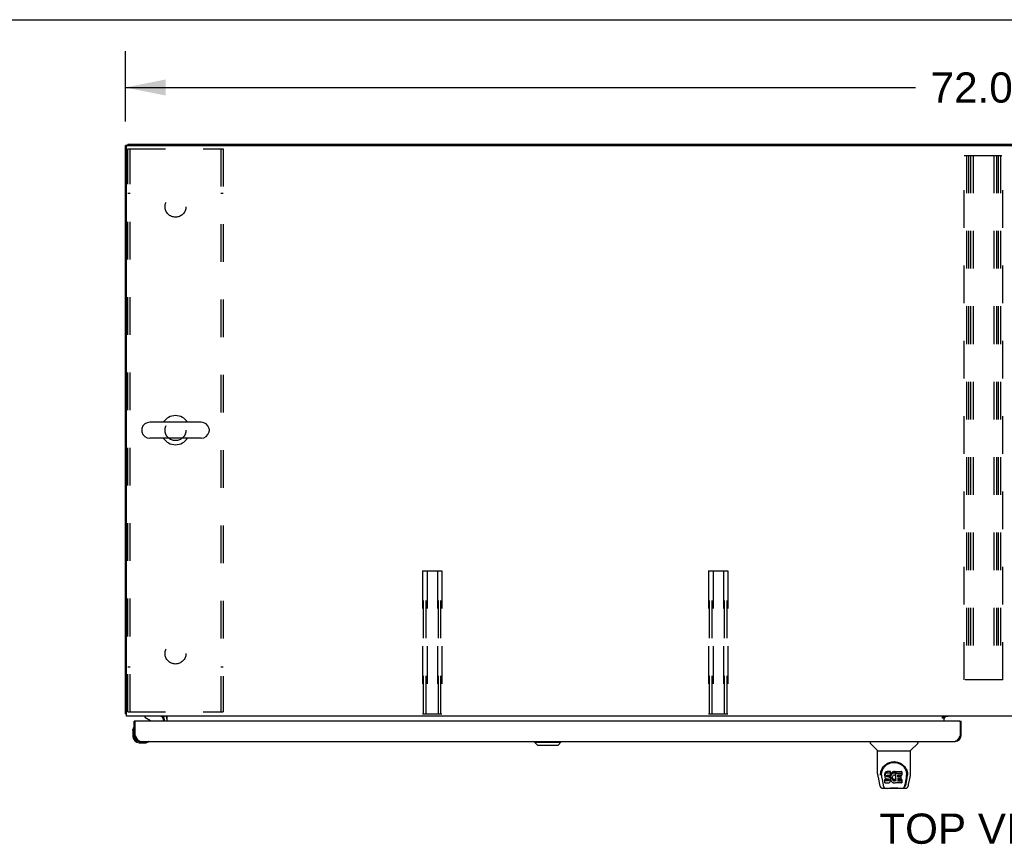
# Model space of a CAD drawing. Header units: inches. Extents: x 0 to 287, y 0 to 186.
# Tile 18 of 22: x 51 to 92, y 151 to 186. Entities that reach past the tile are written whole.
import ezdxf

# ---------------------------------------------------------------- set-up
doc = ezdxf.new("R2010")
doc.units = ezdxf.units.IN
doc.header["$LTSCALE"] = 15.81
doc.header["$MEASUREMENT"] = 0
doc.linetypes.add('HIDDEN', pattern=[0.2, 0.1, -0.1])
doc.layers.get('0').update_dxf_attribs({"linetype": 'CONTINUOUS'})
for name, color, linetype in [('02___PRT_ALL_AXES', 7, 'CONTINUOUS'), ('DEFAULT_2', 8, 'HIDDEN'), ('DIMENSIONS', 7, 'CONTINUOUS')]:
    doc.layers.add(name, color=color, linetype=linetype)
doc.styles.get("Standard").update_dxf_attribs({"font": 'arial.ttf'})
doc.dimstyles.new('DIMSTYLE_1', dxfattribs={"dimtxt": 1.268182, "dimasz": 1.690909, "dimexe": 0.09, "dimexo": 0.07, "dimgap": 0.0375, "dimtad": 0, "dimtih": 1, "dimtoh": 1, "dimzin": 4, "dimdsep": 46, "dimtxsty": 'Standard', "dimblk": '_FILLED', "dimblk1": '_FILLED', "dimblk2": '_FILLED', "dimcen": 0.09, "dimazin": 1, "dimtfac": 1, "dimtdec": 3, "dimtofl": 0, "dimtmove": 0, "dimatfit": 3, "dimldrblk": '_FILLED', "dimfxl": 1, "dimtolj": 1, "dimtzin": 4, "dimarcsym": 0})

# ---------------------------------------------------------------- blocks, each defined once
blk = doc.blocks.new('_FILLED')
at = {"color": 0, "linetype": 'ByBlock'}
blk.add_solid([(0, 0), (-1, 0.2), (-1, -0.2)], dxfattribs=at)
blk = doc.blocks.new('*D1')
at = {"layer": 'DIMENSIONS', "color": 2, "linetype": 'Continuous'}
for p, q in [((55.183, 181.73), (55.183, 184.676)), ((127.183, 181.844), (127.183, 184.676)), ((55.183, 183.154), (88.333, 183.154)), ((127.183, 183.154), (94.032, 183.154))]:
    blk.add_line(p, q, dxfattribs=at)
at = {"layer": 'DIMENSIONS', "color": 2, "linetype": 'Continuous', "xscale": 1.6909090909, "yscale": 1.6909090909, "zscale": 1.6909090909, "rotation": 180}
blk.add_blockref('_FILLED', (55.183, 183.154), dxfattribs=at)
at = {"layer": 'DIMENSIONS', "color": 2, "linetype": 'Continuous', "xscale": 1.6909090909, "yscale": 1.6909090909, "zscale": 1.6909090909}
blk.add_blockref('_FILLED', (127.183, 183.154), dxfattribs=at)
at = {"layer": 'DIMENSIONS', "color": 2, "linetype": 'Continuous', "insert": (91.183, 183.788), "char_height": 1.2682, "width": 4.43156, "attachment_point": 2, "line_spacing_factor": 0.9}
blk.add_mtext('72.00', dxfattribs=at)

msp = doc.modelspace()

# ---------------------------------------------------------------- linework, layer by layer
at = {"color": 7, "linetype": 'Continuous'}
for p, q in [((0, 186), (287.455, 186)), ((55.287, 180.723), (55.183, 180.723)), ((55.287, 180.775), (55.287, 180.723)), ((55.287, 180.775), (127.079, 180.775)), ((58.367, 169.109), (56.207, 169.109)), ((55.877, 168.813), (55.877, 168.737)), ((58.697, 168.813), (58.697, 168.737)), ((58.367, 168.441), (56.207, 168.441)), ((55.235, 156.879), (55.183, 156.879)), ((55.62, 156.571), (55.558, 156.571)), ((56, 156.775), (56, 156.736)), ((56, 156.736), (56.238, 156.598)), ((56.787, 156.571), (56.787, 156.618)), ((56.824, 156.774), (56.79, 156.739)), ((89.537, 156.74), (89.469, 156.74)), ((89.537, 156.695), (89.537, 156.74)), ((89.544, 156.7), (89.608, 156.764)), ((90.183, 156.571), (90.245, 156.571)), ((55.498, 156.176), (55.5, 156.214)), ((55.498, 156.176), (55.498, 155.92)), ((55.544, 156.312), (55.543, 156.305)), ((55.558, 155.963), (55.558, 155.92)), ((55.558, 155.963), (55.6, 155.963)), ((90.245, 155.963), (90.203, 155.963)), ((55.761, 155.717), (55.804, 155.717)), ((55.761, 155.657), (56.017, 155.657)), ((56.055, 155.66), (56.017, 155.657)), ((56.146, 155.702), (56.152, 155.704)), ((72.35, 155.678), (72.35, 155.717)), ((72.468, 155.559), (72.35, 155.678)), ((72.35, 155.678), (73.453, 155.678)), ((72.351, 155.678), (72.351, 155.717)), ((72.469, 155.559), (72.351, 155.678)), ((72.468, 155.559), (73.335, 155.559)), ((73.335, 155.559), (73.453, 155.678)), ((73.453, 155.678), (73.453, 155.717)), ((86.429, 155.717), (86.429, 155.655)), ((86.738, 155.329), (86.44, 155.627)), ((86.744, 155.323), (88.122, 155.323)), ((86.744, 154.351), (86.744, 155.323)), ((88.122, 154.352), (88.122, 155.323)), ((88.127, 155.329), (88.425, 155.627)), ((88.436, 155.717), (88.436, 155.655)), ((86.759, 154.208), (86.824, 153.903)), ((86.869, 154.382), (86.868, 154.319)), ((86.906, 154.31), (86.906, 154.286)), ((86.915, 154.188), (86.972, 153.896)), ((87.048, 154.355), (87.046, 154.331)), ((87.046, 154.264), (87.046, 154.331)), ((87.048, 154.288), (87.046, 154.264)), ((87.046, 154.264), (87.047, 154.24)), ((87.047, 154.24), (87.051, 154.217)), ((87.053, 154.378), (87.048, 154.355)), ((87.048, 154.288), (87.048, 154.355)), ((87.053, 154.311), (87.048, 154.288)), ((87.049, 153.979), (87.049, 154.12)), ((87.051, 154.217), (87.059, 154.195)), ((87.063, 154.401), (87.053, 154.378)), ((87.053, 154.311), (87.053, 154.378)), ((87.063, 154.334), (87.053, 154.311)), ((87.113, 154.125), (87.054, 154.125)), ((87.054, 154.058), (87.054, 154.125)), ((87.059, 154.195), (87.072, 154.175)), ((87.076, 154.42), (87.063, 154.401)), ((87.063, 154.334), (87.063, 154.401)), ((87.076, 154.354), (87.063, 154.334)), ((87.072, 154.175), (87.089, 154.157)), ((87.085, 154.428), (87.076, 154.42)), ((87.076, 154.354), (87.076, 154.42)), ((87.085, 154.362), (87.076, 154.354)), ((87.094, 154.435), (87.085, 154.428)), ((87.085, 154.362), (87.085, 154.428)), ((87.094, 154.368), (87.085, 154.362)), ((87.089, 154.157), (87.109, 154.144)), ((87.116, 154.445), (87.094, 154.435)), ((87.094, 154.368), (87.094, 154.435)), ((87.116, 154.378), (87.094, 154.368)), ((87.109, 154.144), (87.12, 154.14)), ((87.174, 154.126), (87.113, 154.125)), ((87.113, 154.058), (87.113, 154.125)), ((87.139, 154.452), (87.116, 154.445)), ((87.116, 154.378), (87.116, 154.445)), ((87.139, 154.385), (87.116, 154.378)), ((87.118, 154.268), (87.12, 154.283)), ((87.118, 154.245), (87.118, 154.268)), ((87.118, 154.253), (87.118, 154.268)), ((87.118, 154.245), (87.118, 154.253)), ((87.12, 154.238), (87.118, 154.245)), ((87.12, 154.283), (87.123, 154.289)), ((87.12, 154.238), (87.12, 154.283)), ((87.125, 154.232), (87.12, 154.238)), ((87.12, 154.14), (87.131, 154.138)), ((87.123, 154.289), (87.129, 154.294)), ((87.125, 154.232), (87.125, 154.291)), ((87.131, 154.228), (87.125, 154.232)), ((87.129, 154.294), (87.143, 154.299)), ((87.131, 154.294), (87.131, 154.295)), ((87.146, 154.29), (87.131, 154.294)), ((87.131, 154.228), (87.131, 154.294)), ((87.146, 154.224), (87.131, 154.228)), ((87.131, 154.138), (87.179, 154.137)), ((87.279, 154.452), (87.139, 154.452)), ((87.139, 154.385), (87.139, 154.452)), ((87.279, 154.385), (87.139, 154.385)), ((87.143, 154.299), (87.158, 154.3)), ((87.17, 154.291), (87.146, 154.29)), ((87.146, 154.224), (87.146, 154.29)), ((87.17, 154.224), (87.146, 154.224)), ((87.158, 154.3), (87.271, 154.3)), ((87.194, 154.29), (87.17, 154.291)), ((87.17, 154.224), (87.17, 154.291)), ((87.194, 154.223), (87.17, 154.224)), ((87.189, 154.127), (87.174, 154.126)), ((87.174, 154.059), (87.174, 154.126)), ((87.179, 154.137), (87.186, 154.137)), ((87.186, 154.137), (87.193, 154.134)), ((87.195, 154.13), (87.189, 154.127)), ((87.189, 154.06), (87.189, 154.127)), ((87.193, 154.134), (87.199, 154.13)), ((87.217, 154.285), (87.194, 154.29)), ((87.194, 154.223), (87.194, 154.29)), ((87.217, 154.218), (87.194, 154.223)), ((87.197, 154.132), (87.195, 154.13)), ((87.195, 154.063), (87.195, 154.13)), ((87.199, 154.13), (87.204, 154.124)), ((87.201, 154.069), (87.201, 154.128)), ((87.21, 154.081), (87.201, 154.069)), ((87.204, 154.124), (87.211, 154.11)), ((87.21, 154.081), (87.21, 154.112)), ((87.213, 154.088), (87.21, 154.081)), ((87.211, 154.11), (87.213, 154.095)), ((87.213, 154.088), (87.213, 154.1)), ((87.213, 154.095), (87.213, 154.088)), ((87.228, 154.28), (87.217, 154.285)), ((87.217, 154.218), (87.217, 154.285)), ((87.228, 154.213), (87.217, 154.218)), ((87.238, 154.273), (87.228, 154.28)), ((87.228, 154.213), (87.228, 154.28)), ((87.238, 154.206), (87.228, 154.213)), ((87.255, 154.256), (87.238, 154.273)), ((87.238, 154.206), (87.238, 154.273)), ((87.255, 154.189), (87.238, 154.206)), ((87.268, 154.236), (87.255, 154.256)), ((87.255, 154.189), (87.255, 154.256)), ((87.268, 154.169), (87.255, 154.189)), ((87.278, 154.214), (87.268, 154.236)), ((87.268, 154.169), (87.268, 154.236)), ((87.278, 154.147), (87.268, 154.169)), ((87.271, 154.3), (87.277, 154.3)), ((87.277, 154.3), (87.279, 154.306)), ((87.279, 154.21), (87.278, 154.214)), ((87.278, 154.147), (87.278, 154.214)), ((87.284, 154.124), (87.278, 154.147)), ((87.278, 154.053), (87.285, 154.076)), ((87.281, 154.409), (87.279, 154.452)), ((87.279, 154.385), (87.279, 154.452)), ((87.281, 154.342), (87.279, 154.385)), ((87.279, 154.306), (87.28, 154.319)), ((87.283, 154.288), (87.279, 154.244)), ((87.279, 154.177), (87.279, 154.244)), ((87.283, 154.221), (87.279, 154.177)), ((87.279, 154.177), (87.28, 154.155)), ((87.28, 154.319), (87.281, 154.342)), ((87.28, 154.155), (87.283, 154.132)), ((87.281, 154.342), (87.281, 154.409)), ((87.287, 154.31), (87.283, 154.288)), ((87.283, 154.221), (87.283, 154.288)), ((87.287, 154.243), (87.283, 154.221)), ((87.283, 154.132), (87.287, 154.111)), ((87.286, 154.1), (87.284, 154.124)), ((87.285, 154.076), (87.286, 154.1)), ((87.286, 154.1), (87.286, 154.115)), ((87.293, 154.331), (87.287, 154.31)), ((87.287, 154.243), (87.287, 154.31)), ((87.293, 154.265), (87.287, 154.243)), ((87.287, 154.111), (87.294, 154.09)), ((87.302, 154.352), (87.293, 154.331)), ((87.293, 154.265), (87.293, 154.331)), ((87.302, 154.285), (87.293, 154.265)), ((87.294, 154.09), (87.316, 154.05)), ((87.313, 154.371), (87.302, 154.352)), ((87.302, 154.285), (87.302, 154.352)), ((87.313, 154.305), (87.302, 154.285)), ((87.326, 154.39), (87.313, 154.371)), ((87.313, 154.305), (87.313, 154.371)), ((87.326, 154.323), (87.313, 154.305)), ((87.34, 154.406), (87.326, 154.39)), ((87.326, 154.323), (87.326, 154.39)), ((87.34, 154.34), (87.326, 154.323)), ((87.357, 154.422), (87.34, 154.406)), ((87.34, 154.34), (87.34, 154.406)), ((87.357, 154.355), (87.34, 154.34)), ((87.349, 154.192), (87.348, 154.166)), ((87.348, 154.166), (87.349, 154.152)), ((87.352, 154.219), (87.349, 154.192)), ((87.349, 154.152), (87.349, 154.192)), ((87.349, 154.152), (87.352, 154.14)), ((87.351, 154.212), (87.352, 154.206)), ((87.356, 154.232), (87.352, 154.219)), ((87.352, 154.206), (87.363, 154.182)), ((87.352, 154.14), (87.352, 154.206)), ((87.352, 154.14), (87.363, 154.115)), ((87.362, 154.244), (87.356, 154.232)), ((87.375, 154.435), (87.357, 154.422)), ((87.357, 154.355), (87.357, 154.422)), ((87.375, 154.368), (87.357, 154.355)), ((87.376, 154.267), (87.362, 154.244)), ((87.363, 154.182), (87.376, 154.158)), ((87.363, 154.115), (87.363, 154.182)), ((87.363, 154.115), (87.376, 154.092)), ((87.395, 154.443), (87.375, 154.435)), ((87.375, 154.368), (87.375, 154.435)), ((87.395, 154.377), (87.375, 154.368)), ((87.384, 154.277), (87.376, 154.267)), ((87.376, 154.158), (87.385, 154.148)), ((87.376, 154.092), (87.376, 154.158)), ((87.376, 154.092), (87.385, 154.082)), ((87.395, 154.285), (87.384, 154.277)), ((87.385, 154.148), (87.395, 154.139)), ((87.385, 154.082), (87.385, 154.148)), ((87.385, 154.082), (87.395, 154.073)), ((87.417, 154.448), (87.395, 154.443)), ((87.395, 154.377), (87.395, 154.443)), ((87.417, 154.382), (87.395, 154.377)), ((87.42, 154.295), (87.395, 154.285)), ((87.395, 154.139), (87.406, 154.132)), ((87.395, 154.073), (87.395, 154.139)), ((87.406, 154.132), (87.418, 154.127)), ((87.406, 154.065), (87.406, 154.132)), ((87.439, 154.451), (87.417, 154.448)), ((87.417, 154.382), (87.417, 154.448)), ((87.439, 154.384), (87.417, 154.382)), ((87.418, 154.127), (87.432, 154.125)), ((87.418, 154.06), (87.418, 154.127)), ((87.432, 154.299), (87.42, 154.295)), ((87.446, 154.298), (87.432, 154.299)), ((87.432, 154.125), (87.445, 154.124)), ((87.432, 154.058), (87.432, 154.125)), ((87.439, 154.451), (87.462, 154.45)), ((87.439, 154.384), (87.439, 154.451)), ((87.462, 154.383), (87.439, 154.384)), ((87.445, 154.124), (87.458, 154.126)), ((87.445, 154.058), (87.445, 154.124)), ((87.459, 154.295), (87.446, 154.298)), ((87.458, 154.126), (87.471, 154.13)), ((87.458, 154.06), (87.458, 154.126)), ((87.471, 154.29), (87.459, 154.295)), ((87.473, 154.448), (87.462, 154.45)), ((87.462, 154.383), (87.462, 154.45)), ((87.473, 154.382), (87.462, 154.383)), ((87.471, 154.13), (87.483, 154.136)), ((87.471, 154.064), (87.471, 154.13)), ((87.483, 154.445), (87.473, 154.448)), ((87.473, 154.382), (87.473, 154.448)), ((87.483, 154.378), (87.473, 154.382)), ((87.504, 154.361), (87.477, 154.293)), ((87.502, 154.433), (87.483, 154.445)), ((87.483, 154.378), (87.483, 154.445)), ((87.502, 154.366), (87.483, 154.378)), ((87.483, 154.136), (87.494, 154.143)), ((87.483, 154.069), (87.483, 154.136)), ((87.483, 154.069), (87.494, 154.077)), ((87.494, 154.143), (87.494, 154.077)), ((87.5, 154.142), (87.512, 154.125)), ((87.5, 154.075), (87.512, 154.058)), ((87.502, 154.433), (87.502, 154.366)), ((87.504, 154.429), (87.504, 154.363)), ((87.512, 154.45), (87.749, 154.45)), ((87.512, 154.058), (87.512, 154.45)), ((87.512, 154.383), (87.749, 154.383)), ((87.582, 154.295), (87.582, 154.228)), ((87.584, 154.137), (87.584, 154.059)), ((87.749, 154.3), (87.587, 154.3)), ((87.587, 154.29), (87.718, 154.29)), ((87.587, 154.223), (87.718, 154.223)), ((87.718, 154.141), (87.588, 154.141)), ((87.588, 154.122), (87.75, 154.122)), ((87.723, 154.286), (87.723, 154.146)), ((87.754, 154.445), (87.754, 154.304)), ((87.754, 154.117), (87.754, 153.978)), ((87.893, 153.896), (87.95, 154.185)), ((87.934, 153.931), (87.987, 154.201)), ((87.95, 154.185), (87.95, 154.189)), ((87.996, 154.382), (87.997, 154.319)), ((88.003, 154.296), (88.003, 154.297)), ((88.041, 153.903), (88.106, 154.208)), ((86.948, 153.748), (87.149, 153.748)), ((86.99, 153.827), (86.982, 153.827)), ((86.988, 153.831), (86.992, 153.822)), ((86.992, 153.821), (86.992, 153.822)), ((87.034, 153.748), (87.033, 153.748)), ((87.113, 154.058), (87.053, 154.058)), ((87.054, 153.974), (87.198, 153.974)), ((87.174, 154.059), (87.113, 154.058)), ((87.726, 153.737), (87.139, 153.737)), ((87.189, 154.06), (87.174, 154.059)), ((87.195, 154.063), (87.189, 154.06)), ((87.201, 154.069), (87.195, 154.063)), ((87.198, 153.974), (87.21, 153.975)), ((87.21, 153.975), (87.221, 153.979)), ((87.221, 153.979), (87.241, 153.993)), ((87.241, 153.993), (87.258, 154.01)), ((87.258, 154.01), (87.264, 154.02)), ((87.264, 154.02), (87.27, 154.031)), ((87.27, 154.031), (87.278, 154.053)), ((87.316, 154.05), (87.328, 154.032)), ((87.328, 154.032), (87.343, 154.015)), ((87.343, 154.015), (87.359, 154)), ((87.359, 154), (87.377, 153.986)), ((87.377, 153.986), (87.387, 153.981)), ((87.387, 153.981), (87.397, 153.978)), ((87.395, 154.073), (87.406, 154.065)), ((87.397, 153.978), (87.419, 153.972)), ((87.406, 154.065), (87.418, 154.06)), ((87.418, 154.06), (87.432, 154.058)), ((87.419, 153.972), (87.441, 153.97)), ((87.432, 154.058), (87.445, 154.058)), ((87.441, 153.97), (87.463, 153.973)), ((87.445, 154.058), (87.458, 154.06)), ((87.458, 154.06), (87.471, 154.064)), ((87.463, 153.973), (87.485, 153.979)), ((87.471, 154.064), (87.483, 154.069)), ((87.485, 153.979), (87.503, 153.991)), ((87.503, 153.991), (87.504, 153.991)), ((87.514, 153.991), (87.504, 153.991)), ((87.514, 153.978), (87.514, 153.991)), ((87.75, 153.974), (87.519, 153.974)), ((87.588, 154.055), (87.75, 154.055)), ((87.716, 153.748), (87.917, 153.748)), ((87.832, 153.748), (87.831, 153.748)), ((87.873, 153.821), (87.874, 153.822)), ((87.874, 153.822), (87.877, 153.831)), ((87.883, 153.827), (87.875, 153.827))]:
    msp.add_line(p, q, dxfattribs=at)
at = {"color": 3, "linetype": 'Continuous'}
for p, q in [((55.183, 156.879), (55.183, 180.723)), ((55.235, 156.775), (55.235, 180.66)), ((55.297, 180.723), (127.068, 180.723)), ((127.131, 156.775), (55.235, 156.775)), ((55.558, 155.963), (55.558, 156.571)), ((90.183, 156.571), (55.62, 156.571)), ((56.787, 156.736), (56.788, 156.737)), ((56.788, 156.737), (56.792, 156.743)), ((56.788, 156.737), (56.788, 156.737)), ((56.792, 156.743), (56.794, 156.745)), ((56.829, 156.571), (56.829, 156.632)), ((56.933, 156.571), (56.933, 156.775)), ((89.469, 156.745), (89.537, 156.745)), ((89.469, 156.695), (89.469, 156.745)), ((89.537, 156.695), (89.469, 156.695)), ((89.537, 156.745), (89.537, 156.775)), ((89.708, 156.764), (89.537, 156.764)), ((89.537, 156.571), (89.537, 156.695)), ((90.245, 155.963), (90.245, 156.571)), ((55.6, 155.963), (55.6, 156.551)), ((90.203, 156.551), (90.203, 155.963)), ((55.607, 155.95), (55.6, 155.963)), ((55.617, 155.93), (55.607, 155.95)), ((55.624, 155.917), (55.617, 155.93)), ((55.631, 155.904), (55.624, 155.917)), ((55.638, 155.891), (55.631, 155.904)), ((55.645, 155.878), (55.638, 155.891)), ((90.175, 155.91), (90.168, 155.898)), ((90.182, 155.924), (90.175, 155.91)), ((90.189, 155.937), (90.182, 155.924)), ((90.203, 155.963), (90.189, 155.937)), ((55.804, 155.717), (89.999, 155.717))]:
    msp.add_line(p, q, dxfattribs=at)
for points in [[(55.21, 156.865), (55.207, 156.865), (55.203, 156.866), (55.2, 156.867), (55.197, 156.868), (55.194, 156.869), (55.192, 156.869), (55.19, 156.87), (55.188, 156.871), (55.186, 156.872), (55.185, 156.874), (55.184, 156.875), (55.183, 156.876), (55.183, 156.877), (55.183, 156.879)], [(55.235, 156.859), (55.234, 156.859), (55.23, 156.86), (55.226, 156.861), (55.222, 156.862), (55.218, 156.863), (55.21, 156.865)], [(56.785, 156.735), (56.786, 156.735), (56.786, 156.735), (56.786, 156.735), (56.787, 156.736)], [(56.794, 156.745), (56.795, 156.747), (56.797, 156.75), (56.799, 156.752), (56.801, 156.755), (56.803, 156.757)], [(56.803, 156.757), (56.806, 156.76), (56.808, 156.762), (56.81, 156.765), (56.813, 156.767), (56.816, 156.769)], [(56.816, 156.769), (56.818, 156.771), (56.821, 156.773), (56.823, 156.774), (56.825, 156.774), (56.827, 156.775)], [(55.804, 155.717), (55.801, 155.717), (55.797, 155.717), (55.793, 155.718), (55.79, 155.718), (55.786, 155.719), (55.783, 155.72), (55.779, 155.721), (55.776, 155.723), (55.772, 155.724), (55.769, 155.726), (55.765, 155.728), (55.762, 155.73), (55.758, 155.732), (55.755, 155.734), (55.751, 155.737), (55.748, 155.74), (55.744, 155.743), (55.741, 155.746), (55.737, 155.749), (55.734, 155.752), (55.73, 155.756), (55.726, 155.759), (55.723, 155.763), (55.719, 155.767), (55.716, 155.771), (55.712, 155.776), (55.709, 155.78), (55.705, 155.784), (55.702, 155.789), (55.698, 155.794), (55.695, 155.799), (55.691, 155.804), (55.688, 155.809), (55.684, 155.814), (55.681, 155.82), (55.677, 155.825), (55.674, 155.831), (55.67, 155.836), (55.667, 155.842), (55.663, 155.848), (55.66, 155.854), (55.656, 155.86), (55.652, 155.866), (55.649, 155.872), (55.645, 155.878)], [(90.168, 155.898), (90.161, 155.885), (90.157, 155.878), (90.154, 155.872), (90.15, 155.866), (90.147, 155.86), (90.143, 155.854), (90.14, 155.848), (90.136, 155.842), (90.133, 155.836), (90.129, 155.831), (90.125, 155.825), (90.122, 155.82), (90.118, 155.814), (90.115, 155.809), (90.111, 155.804), (90.108, 155.799), (90.104, 155.794), (90.101, 155.789), (90.097, 155.784), (90.094, 155.78), (90.09, 155.776), (90.087, 155.771), (90.083, 155.767), (90.08, 155.763), (90.076, 155.759), (90.073, 155.756), (90.069, 155.752), (90.066, 155.749), (90.062, 155.746), (90.059, 155.743), (90.055, 155.74), (90.051, 155.737), (90.048, 155.734), (90.044, 155.732), (90.041, 155.73), (90.037, 155.728), (90.034, 155.726), (90.03, 155.724), (90.027, 155.723), (90.023, 155.721), (90.02, 155.72), (90.016, 155.719), (90.013, 155.718), (90.009, 155.718), (90.006, 155.717), (90.002, 155.717), (89.999, 155.717)]]:
    msp.add_lwpolyline(points, dxfattribs=at)
at = {"color": 7, "linetype": 'Continuous'}
for points in [[(86.862, 154.309), (86.864, 154.352), (86.872, 154.404), (86.884, 154.453), (86.899, 154.499), (86.917, 154.542), (86.939, 154.583), (86.963, 154.621), (86.99, 154.657), (87.02, 154.691), (87.052, 154.722), (87.086, 154.75), (87.123, 154.776), (87.162, 154.799), (87.203, 154.819), (87.246, 154.836), (87.291, 154.849), (87.336, 154.859), (87.383, 154.865), (87.431, 154.867), (87.478, 154.865), (87.525, 154.86), (87.571, 154.85), (87.615, 154.837), (87.659, 154.82), (87.7, 154.801), (87.739, 154.778), (87.776, 154.753), (87.81, 154.724), (87.842, 154.694), (87.872, 154.66), (87.899, 154.625), (87.924, 154.587), (87.946, 154.546), (87.965, 154.503), (87.98, 154.457), (87.992, 154.409), (88, 154.357), (88.003, 154.309)], [(86.906, 154.31), (86.906, 154.33), (86.907, 154.354), (86.91, 154.378), (86.914, 154.402), (86.919, 154.425), (86.924, 154.448), (86.931, 154.471), (86.939, 154.493), (86.947, 154.515), (86.957, 154.536), (86.967, 154.556), (86.978, 154.576), (86.989, 154.595), (87.002, 154.613), (87.014, 154.63), (87.028, 154.647), (87.041, 154.662), (87.055, 154.677), (87.07, 154.691), (87.084, 154.705), (87.099, 154.718), (87.114, 154.73), (87.13, 154.741), (87.146, 154.751), (87.161, 154.761), (87.177, 154.77), (87.193, 154.779)], [(87.193, 154.779), (87.209, 154.787), (87.225, 154.794), (87.241, 154.8), (87.257, 154.806), (87.272, 154.812), (87.288, 154.816), (87.304, 154.821), (87.32, 154.824), (87.336, 154.828), (87.352, 154.83), (87.368, 154.833), (87.384, 154.834), (87.4, 154.835), (87.416, 154.836), (87.432, 154.836), (87.448, 154.836), (87.464, 154.836), (87.48, 154.834), (87.496, 154.833), (87.512, 154.83), (87.528, 154.828), (87.543, 154.825), (87.559, 154.821), (87.575, 154.817), (87.591, 154.812), (87.607, 154.807), (87.623, 154.801), (87.639, 154.794), (87.655, 154.787)], [(87.655, 154.787), (87.671, 154.779), (87.687, 154.771), (87.703, 154.762), (87.719, 154.752), (87.734, 154.741), (87.75, 154.73), (87.765, 154.718), (87.78, 154.706), (87.795, 154.692), (87.809, 154.678), (87.823, 154.663), (87.837, 154.647), (87.85, 154.63), (87.863, 154.613), (87.876, 154.595), (87.887, 154.576), (87.898, 154.556), (87.908, 154.536), (87.918, 154.515), (87.926, 154.494), (87.934, 154.471), (87.941, 154.449), (87.947, 154.426), (87.951, 154.402), (87.955, 154.378), (87.958, 154.354), (87.959, 154.33), (87.959, 154.31)], [(86.744, 154.351), (86.744, 154.325), (86.747, 154.282), (86.753, 154.24), (86.759, 154.208)], [(86.862, 154.296), (86.862, 154.301), (86.862, 154.309)], [(86.906, 154.286), (86.906, 154.27), (86.908, 154.242), (86.911, 154.214), (86.915, 154.188)], [(87.053, 154.125), (87.053, 154.125), (87.053, 154.125), (87.052, 154.125), (87.052, 154.124), (87.051, 154.124), (87.051, 154.124), (87.051, 154.124), (87.05, 154.123), (87.05, 154.123), (87.05, 154.122), (87.049, 154.122), (87.049, 154.121), (87.049, 154.121), (87.049, 154.12)], [(87.95, 154.189), (87.951, 154.192), (87.952, 154.195), (87.952, 154.198), (87.953, 154.201), (87.953, 154.205), (87.954, 154.208), (87.954, 154.211), (87.955, 154.215), (87.955, 154.218), (87.956, 154.222), (87.956, 154.226), (87.956, 154.23), (87.957, 154.234), (87.957, 154.238), (87.958, 154.242), (87.958, 154.246), (87.958, 154.25), (87.959, 154.255), (87.959, 154.259), (87.959, 154.264), (87.959, 154.269), (87.959, 154.274), (87.959, 154.279), (87.959, 154.284), (87.959, 154.31)], [(88.003, 154.309), (88.003, 154.302), (88.003, 154.297)], [(88.106, 154.208), (88.112, 154.239), (88.118, 154.282), (88.121, 154.324), (88.122, 154.352)], [(86.824, 153.903), (86.827, 153.888), (86.833, 153.867), (86.839, 153.849), (86.845, 153.832), (86.851, 153.817), (86.859, 153.804), (86.867, 153.792), (86.877, 153.781), (86.887, 153.77), (86.9, 153.762), (86.914, 153.755), (86.928, 153.751), (86.944, 153.749), (86.948, 153.748)], [(86.972, 153.896), (86.974, 153.884), (86.978, 153.87), (86.981, 153.857), (86.984, 153.844), (86.988, 153.831)], [(86.992, 153.821), (86.997, 153.809), (87.003, 153.796), (87.01, 153.785), (87.016, 153.776), (87.024, 153.768), (87.032, 153.761), (87.041, 153.755), (87.051, 153.751), (87.061, 153.749), (87.068, 153.748)], [(87.053, 154.058), (87.053, 154.058), (87.053, 154.058), (87.052, 154.058), (87.052, 154.058), (87.051, 154.057), (87.051, 154.057), (87.051, 154.057), (87.05, 154.056), (87.05, 154.056), (87.05, 154.056), (87.049, 154.055), (87.049, 154.055), (87.049, 154.054), (87.049, 154.053)], [(87.149, 153.748), (87.17, 153.749), (87.192, 153.751), (87.215, 153.753), (87.24, 153.755), (87.266, 153.758), (87.292, 153.761), (87.32, 153.764), (87.348, 153.766), (87.377, 153.768), (87.406, 153.769), (87.435, 153.769), (87.464, 153.769), (87.493, 153.768), (87.522, 153.766), (87.55, 153.763), (87.577, 153.761), (87.603, 153.758), (87.628, 153.755), (87.652, 153.753), (87.675, 153.75), (87.696, 153.749), (87.716, 153.748)], [(87.149, 153.748), (87.171, 153.749), (87.198, 153.751), (87.225, 153.753), (87.282, 153.759)], [(87.282, 153.759), (87.311, 153.762), (87.341, 153.764), (87.371, 153.766), (87.402, 153.767), (87.432, 153.767), (87.463, 153.767), (87.493, 153.766), (87.523, 153.764), (87.553, 153.762), (87.582, 153.759), (87.639, 153.753)], [(87.639, 153.753), (87.667, 153.751), (87.694, 153.749), (87.716, 153.748)], [(87.797, 153.748), (87.805, 153.749), (87.815, 153.751), (87.824, 153.755), (87.833, 153.761), (87.841, 153.768), (87.849, 153.776), (87.855, 153.785), (87.862, 153.796), (87.868, 153.808), (87.873, 153.821)], [(87.877, 153.831), (87.881, 153.844), (87.884, 153.857), (87.888, 153.87), (87.891, 153.884), (87.893, 153.896)], [(87.917, 153.748), (87.932, 153.75), (87.945, 153.753), (87.958, 153.758), (87.969, 153.764), (87.98, 153.772), (87.989, 153.781), (87.998, 153.791), (88.005, 153.802), (88.012, 153.813), (88.018, 153.826), (88.023, 153.84), (88.029, 153.855), (88.034, 153.872), (88.039, 153.891), (88.041, 153.903)]]:
    msp.add_lwpolyline(points, dxfattribs=at)
at = {"color": 3, "linetype": 'Continuous'}
for centre, radius, start, end in [((55.297, 180.66), 0.0625, 90, 180), ((55.62, 156.551), 0.02, 90, 180), ((56.686, 156.632), 0.142, 0, 90), ((89.652, 156.66), 0.115, 115.2502, 169.2857), ((90.183, 156.551), 0.02, 0, 90), ((55.804, 155.963), 0.246, 180, 270), ((89.999, 155.963), 0.246, 270, 360)]:
    msp.add_arc(centre, radius, start, end, dxfattribs=at)
at = {"color": 7, "linetype": 'Continuous'}
for centre, radius, start, end in [((57.287, 168.775), 0.61, 33.2138, 146.7862), ((56.207, 168.775), 0.334, 90, 167.5716), ((58.367, 168.775), 0.334, 12.4284, 90), ((56.034, 168.813), 0.157, 167.5716, 180), ((56.034, 168.737), 0.157, 180, 192.4284), ((56.207, 168.775), 0.334, 192.4284, 270), ((58.367, 168.775), 0.334, 270, 347.5716), ((58.54, 168.813), 0.157, 0, 12.4284), ((58.54, 168.737), 0.157, 347.5716, 360), ((57.287, 168.775), 0.61, 213.2138, 326.7862), ((56.188, 156.511), 0.1, 36.5468, 59.908), ((56.63, 156.618), 0.157, 0, 90), ((56.686, 156.632), 0.246, 0, 35.3262), ((55.748, 156.176), 0.25, 149.1101, 180), ((55.546, 156.297), 0.015, 96.3796, 149.1101), ((55.543, 156.297), 0.015, 0, 83.6204), ((55.761, 155.92), 0.263, 180, 270), ((55.761, 155.92), 0.203, 180, 270), ((56.017, 155.907), 0.25, 270, 300.8899), ((56.138, 155.702), 0.015, 6.3796, 90), ((56.138, 155.705), 0.015, 300.8899, 353.6204), ((86.468, 155.655), 0.0394, 180, 225), ((86.752, 155.343), 0.0197, 225, 270), ((88.113, 155.343), 0.0197, 270, 315), ((88.397, 155.655), 0.0394, 315, 360), ((87.139, 153.756), 0.0197, 203.607, 270), ((87.726, 153.756), 0.0197, 270, 336.393)]:
    msp.add_arc(centre, radius, start, end, dxfattribs=at)
for centre, major_axis, ratio, start_param, end_param in [((87.433, 154.309), (0, 0.565), 0.999848, 1.129542, 1.553352), ((87.433, 154.309), (0, 0.565), 0.999848, 4.519536, 5.157611), ((87.473, 154.294), (0, 0.00448), 1, -3.557718, -1.937287), ((87.497, 154.14), (0, 0.00448), 1, 0, 0.651783), ((87.497, 154.073), (0, 0.00448), 1, 0, 0.651783), ((87.497, 154.14), (0.00448, 0), 1, 0.594971, 1.570796), ((87.497, 154.073), (0.00448, 0), 1, 0.594971, 1.570796), ((87.499, 154.429), (0.00448, 0), 1, 0.003891, 0.905353), ((87.499, 154.363), (0, 0.00448), 1, -1.566955, -0.665444), ((87.587, 154.295), (0.00448, 0), 1, 1.570796, 3.141593), ((87.587, 154.295), (0.00448, 0), 1, -3.141593, -1.570796), ((87.587, 154.228), (0.00448, 0), 1, -3.141593, -1.570796), ((87.588, 154.137), (0.00448, 0), 1, 1.570796, 3.141593), ((87.588, 154.126), (0.00448, 0), 1, -3.141593, -1.570796), ((87.718, 154.286), (0, 0.00448), 1, -1.570796, 0), ((87.718, 154.219), (0, 0.00448), 1, -1.570796, 0), ((87.718, 154.146), (0, 0.00448), 1, -3.141593, -1.570796), ((87.749, 154.445), (0.00448, 0), 1, 0, 1.570796), ((87.749, 154.379), (0.00448, 0), 1, 0, 1.570796), ((87.749, 154.304), (0.00448, 0), 1, -1.570796, 0), ((87.75, 154.117), (0, 0.00448), 1, -1.570796, 0), ((87.054, 153.979), (0.00483, 0), 1, -3.141593, -1.570796), ((87.519, 153.978), (0, 0.00448), 1, 1.570796, 3.141593), ((87.588, 154.059), (0.00448, 0), 1, -3.141593, -1.570796), ((87.75, 154.05), (0, 0.00448), 1, -1.570796, 0), ((87.75, 153.978), (0, 0.00448), 1, -3.141593, -1.570796), ((87.876, 154.182), (-0.007, 0.354), 0.213027, -3.145575, -2.360177)]:
    msp.add_ellipse(centre, major_axis=major_axis, ratio=ratio, start_param=start_param, end_param=end_param, dxfattribs=at)
at = {"layer": '02___PRT_ALL_AXES', "color": 3, "linetype": 'Continuous'}
msp.add_line((89.708, 156.764), (89.708, 156.775), dxfattribs=at)
at = {"layer": '02___PRT_ALL_AXES', "color": 8, "linetype": 'HIDDEN'}
for centre in [(57.287, 178.15), (57.287, 168.775), (57.287, 159.4)]:
    msp.add_circle(centre, 0.438, dxfattribs=at)
at = {"layer": 'DEFAULT_2', "color": 8, "linetype": 'HIDDEN'}
for p, q in [((55.287, 156.962), (55.287, 180.587)), ((55.287, 180.587), (59.287, 180.587)), ((55.391, 156.962), (55.391, 180.587)), ((59.183, 180.587), (59.183, 156.962)), ((59.287, 180.587), (59.287, 156.962)), ((90.37, 158.296), (90.37, 180.296)), ((90.37, 180.296), (91.995, 180.296)), ((90.474, 180.296), (90.474, 158.296)), ((90.551, 180.296), (90.551, 158.296)), ((90.641, 180.296), (90.641, 158.296)), ((90.745, 180.296), (90.745, 158.296)), ((91.62, 180.296), (91.62, 158.296)), ((91.724, 180.296), (91.724, 158.296)), ((91.801, 180.296), (91.801, 158.296)), ((91.891, 180.296), (91.891, 158.296)), ((91.995, 158.296), (91.995, 180.296)), ((55.391, 178.712), (55.287, 178.712)), ((59.287, 178.712), (59.183, 178.712)), ((67.651, 162.879), (67.651, 156.879)), ((67.651, 162.879), (68.464, 162.879)), ((67.691, 156.879), (67.691, 162.879)), ((67.799, 156.879), (67.799, 162.879)), ((67.839, 162.879), (67.839, 156.879)), ((68.276, 162.879), (68.276, 156.879)), ((68.316, 156.879), (68.316, 162.879)), ((68.424, 156.879), (68.424, 162.879)), ((68.464, 162.879), (68.464, 156.879)), ((79.651, 162.879), (79.651, 156.879)), ((79.651, 162.879), (80.464, 162.879)), ((79.691, 156.879), (79.691, 162.879)), ((79.799, 156.879), (79.799, 162.879)), ((79.839, 162.879), (79.839, 156.879)), ((80.276, 162.879), (80.276, 156.879)), ((80.316, 156.879), (80.316, 162.879)), ((80.424, 156.879), (80.424, 162.879)), ((80.464, 162.879), (80.464, 156.879)), ((55.391, 158.837), (55.287, 158.837)), ((59.287, 158.837), (59.183, 158.837)), ((91.995, 158.296), (90.37, 158.296)), ((55.287, 156.962), (59.287, 156.962)), ((67.651, 156.879), (68.464, 156.879)), ((79.651, 156.879), (80.464, 156.879))]:
    msp.add_line(p, q, dxfattribs=at)

# ---------------------------------------------------------------- texts
at = {"layer": 'DIMENSIONS', "color": 2, "linetype": 'Continuous', "insert": (91.144, 152.688), "char_height": 1.2682, "width": 8.64155, "attachment_point": 2, "line_spacing_factor": 0.9}
msp.add_mtext('TOP VIEW', dxfattribs=at)

# ---------------------------------------------------------------- dimensions: what is measured, and where the dimension line sits
at = {"layer": 'DIMENSIONS', "color": 2, "linetype": 'Continuous'}
dim = msp.add_linear_dim(base=(127.183, 183.154), p1=(55.183, 184.746), p2=(127.183, 184.746), dimstyle='DIMSTYLE_1', dxfattribs=at)
dim.commit()
dim.dimension.update_dxf_attribs({"geometry": '*D1', "text_midpoint": (91.182, 183.147), "dimtype": 160})

doc.saveas('drawing.dxf')
